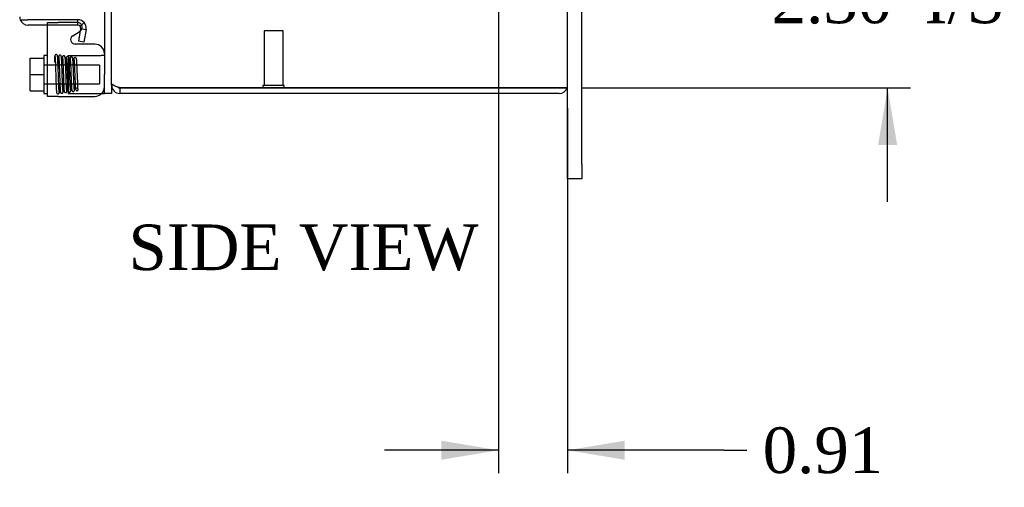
# Model space of a CAD drawing. Header units: inches. Extents: x 1 to 150, y -1 to 99.
# Tile 15 of 23: x 79.86 to 92.82, y 29.36 to 35.51. Entities that reach past the tile are written whole.
import ezdxf
from ezdxf.enums import TextEntityAlignment as Align
from ezdxf.lldxf.tags import DXFTag

# ---------------------------------------------------------------- set-up
doc = ezdxf.new("R2010")
doc.units = ezdxf.units.IN
doc.header["$MEASUREMENT"] = 0
for name, color, linetype in [('COM42667', 7, 'Continuous'), ('COM42780', 7, 'Continuous'), ('COM48430', 7, 'Continuous'), ('COM56229', 7, 'Continuous'), ('Default', 7, 'Continuous'), ('FET07710', 7, 'Continuous'), ('SCC19011', 7, 'Continuous'), ('SPR20265', 7, 'Continuous'), ('STD21878', 7, 'Continuous'), ('WAF25035', 7, 'Continuous')]:
    doc.layers.add(name, color=color, linetype=linetype)
doc.styles.add('SEACAD_Times_New_Roman', font='times.ttf')
tags = doc.linetypes.add('HIDDEN2', pattern=[0.1875, 0.125, -0.0625]).pattern_tags.tags
tags[6:7] = [DXFTag(74, 4), DXFTag(75, 0), DXFTag(340, '0'), DXFTag(46, 0.0), DXFTag(50, 0.0), DXFTag(44, 0.0), DXFTag(45, 0.0)]
tags[4:5] = [DXFTag(74, 4), DXFTag(75, 0), DXFTag(340, '0'), DXFTag(46, 0.0), DXFTag(50, 0.0), DXFTag(44, 0.0), DXFTag(45, 0.0)]
doc.dimstyles.new('HAMMOND_(STH_-_120x80)', dxfattribs={"dimtxt": 0.6, "dimasz": 0.75, "dimexe": 0.3, "dimexo": 0.3, "dimgap": 0.15, "dimtad": 0, "dimtih": 1, "dimtoh": 1, "dimzin": 0, "dimdsep": 46, "dimtxsty": 'SEACAD_Times_New_Roman', "dimblk1": '_SE_FILLED', "dimblk2": '_SE_FILLED', "dimsah": 1, "dimcen": 0.3, "dimadec": 0, "dimazin": 0, "dimtfac": 0.8, "dimtofl": 0, "dimtmove": 1, "dimatfit": 3, "dimfxl": 1, "dimtolj": 1, "dimtzin": 0, "dimarcsym": 0})

# ---------------------------------------------------------------- blocks, each defined once
blk = doc.blocks.new('SE3')
at = {"layer": 'COM42667', "color": 7, "linetype": 'HIDDEN2'}
for p, q in [((80.221, 35.439), (80.221, 35.472)), ((80.221, 35.472), (80.364, 35.472)), ((80.62, 35.472), (80.364, 35.472))]:
    blk.add_line(p, q, dxfattribs=at)
at = {"layer": 'COM42667', "color": 7, "linetype": 'Continuous'}
for p, q in [((80.221, 34.502), (80.221, 35.439)), ((80.555, 35.299), (80.652, 35.362)), ((80.847, 35.189), (80.587, 35.189)), ((80.364, 34.502), (80.221, 34.502)), ((80.364, 34.502), (80.847, 34.502))]:
    blk.add_line(p, q, dxfattribs=at)
at = {"layer": 'COM42667', "color": 7, "linetype": 'HIDDEN2'}
blk.add_arc((80.62, 35.412), 0.06, 302.8455, 90, dxfattribs=at)
at = {"layer": 'COM42667', "color": 7, "linetype": 'Continuous'}
for centre, radius, start, end in [((80.587, 35.249), 0.06, 122.8455, 270), ((80.847, 35.064), 0.125, 0, 90), ((80.847, 34.627), 0.125, 270, 0)]:
    blk.add_arc(centre, radius, start, end, dxfattribs=at)
at = {"layer": 'COM42780', "color": 7, "linetype": 'Continuous'}
for p, q in [((80.972, 35.69), (80.972, 34.791)), ((80.972, 34.541), (80.972, 34.791)), ((81.067, 34.649), (81.067, 34.541)), ((80.938, 34.541), (80.972, 34.541)), ((81.067, 34.541), (80.972, 34.541))]:
    blk.add_line(p, q, dxfattribs=at)
at = {"layer": 'COM42780', "color": 7, "linetype": 'HIDDEN2'}
for p, q in [((80.495, 35.041), (80.495, 34.541)), ((80.495, 35.041), (80.581, 35.041)), ((80.581, 35.041), (80.635, 35.042)), ((80.495, 34.541), (80.635, 34.541)), ((80.635, 34.541), (80.925, 34.541)), ((80.925, 34.541), (80.938, 34.541))]:
    blk.add_line(p, q, dxfattribs=at)
blk.add_ellipse((79.967, 35.291), major_axis=(14.322, 0), ratio=0.017455, start_param=-1.524085, end_param=-1.503851, dxfattribs=at)
blk.add_open_spline([(80.925, 35.042), (80.931, 35.042), (80.937, 35.042), (80.949, 35.043), (80.954, 35.043), (80.963, 35.044), (80.966, 35.045), (80.971, 35.047), (80.972, 35.048), (80.972, 35.05)], degree=3, knots=[0, 0, 0, 0, 0.25, 0.25, 0.5, 0.5, 0.75, 0.75, 1, 1, 1, 1], dxfattribs=at)
at = {"layer": 'COM48430', "color": 7, "linetype": 'Continuous'}
for p, q in [((87.067, 34.649), (87.067, 58.433)), ((81.067, 34.675), (81.067, 37.032)), ((81.067, 34.649), (81.067, 34.674)), ((81.091, 34.649), (81.067, 34.649)), ((81.175, 34.614), (86.959, 34.614)), ((86.959, 34.613), (81.175, 34.613)), ((81.175, 34.613), (81.175, 34.541)), ((86.959, 34.614), (87.061, 34.614)), ((87.061, 34.613), (86.959, 34.613)), ((86.959, 34.541), (81.175, 34.541))]:
    blk.add_line(p, q, dxfattribs=at)
for centre, radius, start, end in [((81.175, 34.649), 0.108, 180, 270), ((81.175, 34.649), 0.036, 231.2767, 270), ((86.959, 34.649), 0.108, 270, 340.5288), ((86.959, 34.649), 0.108, 340.5288, 0)]:
    blk.add_arc(centre, radius, start, end, dxfattribs=at)
blk.add_ellipse((86.959, 34.649), major_axis=(-0.108, 0), ratio=0.997813, start_param=2.801756, end_param=3.141593, dxfattribs=at)
blk.add_open_spline([(81.175, 34.614), (81.161, 34.619), (81.147, 34.624), (81.12, 34.634), (81.108, 34.639), (81.088, 34.65), (81.08, 34.655), (81.07, 34.665), (81.067, 34.67), (81.067, 34.675)], degree=3, knots=[0, 0, 0, 0, 0.25, 0.25, 0.5, 0.5, 0.75, 0.75, 1, 1, 1, 1], dxfattribs=at)
at = {"layer": 'COM56229', "color": 7, "linetype": 'Continuous'}
for p, q in [((79.863, 35.511), (79.965, 35.511)), ((80.624, 35.511), (79.965, 35.511)), ((80.624, 35.439), (80.624, 35.511)), ((80.624, 35.439), (79.965, 35.439)), ((80.659, 35.397), (80.629, 35.227)), ((80.651, 35.426), (80.707, 35.472)), ((80.659, 35.397), (80.73, 35.384)), ((80.73, 35.384), (80.7, 35.214)), ((80.7, 35.214), (80.629, 35.227))]:
    blk.add_line(p, q, dxfattribs=at)
for centre, radius, start, end in [((79.965, 35.547), 0.108, 180, 199.4712), ((79.965, 35.547), 0.108, 199.4712, 270), ((80.624, 35.403), 0.108, 40, 90), ((80.624, 35.403), 0.036, 40, 90), ((80.624, 35.403), 0.036, 350, 40), ((80.624, 35.403), 0.108, 350.0001, 39.9999)]:
    blk.add_arc(centre, radius, start, end, dxfattribs=at)
at = {"layer": 'FET07710', "color": 7, "linetype": 'Continuous'}
for p, q in [((87.254, 33.604), (87.254, 35.729)), ((87.067, 33.604), (87.067, 34.649)), ((87.067, 33.416), (87.067, 33.604)), ((87.254, 33.604), (87.254, 33.416)), ((87.254, 33.416), (87.067, 33.416))]:
    blk.add_line(p, q, dxfattribs=at)
at = {"layer": 'SCC19011', "color": 7, "linetype": 'Continuous'}
for p, q in [((79.995, 35.006), (80.176, 35.006)), ((79.995, 34.791), (79.995, 35.006)), ((79.995, 34.791), (80.176, 34.791)), ((79.995, 34.576), (79.995, 34.791)), ((79.995, 34.576), (80.176, 34.576))]:
    blk.add_line(p, q, dxfattribs=at)
at = {"layer": 'SCC19011', "color": 7, "linetype": 'HIDDEN2'}
for p, q in [((80.908, 34.913), (80.176, 34.913)), ((80.908, 34.913), (80.908, 34.669)), ((80.176, 34.669), (80.908, 34.669))]:
    blk.add_line(p, q, dxfattribs=at)
at = {"layer": 'SPR20265', "color": 7, "linetype": 'HIDDEN2'}
for start, end in [(0, 97.8249), (270, 0)]:
    blk.add_arc((80.611, 34.591), 0.0175, start, end, dxfattribs=at)
for start_param, end_param in [(6.252319, 6.283185), (0, 1.304377)]:
    blk.add_ellipse((80.33, 34.964), major_axis=(-0.0175, 0), ratio=0.707107, start_param=start_param, end_param=end_param, dxfattribs=at)
for points, knots in [([(80.378, 34.554), (80.378, 34.557), (80.376, 34.561), (80.375, 34.582), (80.373, 34.61), (80.372, 34.642), (80.37, 34.676), (80.369, 34.709), (80.368, 34.741), (80.367, 34.776), (80.366, 34.814), (80.364, 34.859), (80.362, 34.905), (80.36, 34.954), (80.359, 34.992), (80.357, 35.015), (80.355, 35.03), (80.352, 35.04), (80.352, 35.045), (80.345, 35.05), (80.341, 35.052), (80.336, 35.052), (80.332, 35.051), (80.327, 35.049), (80.322, 35.043), (80.318, 35.03), (80.315, 35.005), (80.313, 34.981), (80.313, 34.964)], [0, 0, 0, 0, 0.058879, 0.11374, 0.164565, 0.211301, 0.253926, 0.29242, 0.326774, 0.356963, 0.404705, 0.446731, 0.498103, 0.559075, 0.629802, 0.667457, 0.700144, 0.748756, 0.774939, 0.780841, 0.787772, 0.796447, 0.802131, 0.810921, 0.838565, 0.879552, 0.933487, 1, 1, 1, 1]), ([(80.322, 35.023), (80.322, 35.023), (80.322, 35.023), (80.322, 35.02), (80.322, 35.014), (80.323, 35.002), (80.324, 34.979), (80.326, 34.943), (80.328, 34.896), (80.329, 34.852), (80.331, 34.808), (80.332, 34.77), (80.333, 34.735), (80.334, 34.703), (80.335, 34.67), (80.337, 34.637), (80.338, 34.606), (80.34, 34.579), (80.342, 34.558), (80.343, 34.554), (80.343, 34.551)], [0.2422195, 0.2422195, 0.2422195, 0.2422195, 0.2467116, 0.2695182, 0.2981161, 0.3325309, 0.370093, 0.4385298, 0.49782, 0.5477537, 0.58897, 0.6388975, 0.6699561, 0.705043, 0.7441529, 0.7872858, 0.8344478, 0.8856338, 0.9408162, 1, 1, 1, 1]), ([(80.369, 35.029), (80.368, 35.028), (80.367, 35.023), (80.365, 35.003), (80.363, 34.969), (80.362, 34.943), (80.361, 34.931)], [0.0499893, 0.0499893, 0.0499893, 0.0499893, 0.0976418, 0.185657, 0.2643622, 0.3172181, 0.3172181, 0.3172181, 0.3172181]), ([(80.405, 35.023), (80.405, 35.026), (80.404, 35.032), (80.398, 35.04), (80.391, 35.044), (80.384, 35.044), (80.378, 35.042), (80.374, 35.039), (80.372, 35.037), (80.371, 35.034), (80.37, 35.032), (80.369, 35.029), (80.369, 35.027), (80.369, 35.027)], [0, 0, 0, 0, 0.188415, 0.363228, 0.51473, 0.638547, 0.747394, 0.797104, 0.843325, 0.886161, 0.926011, 0.96361, 1, 1, 1, 1]), ([(80.37, 35.024), (80.37, 35.021), (80.371, 35.017), (80.373, 35.001), (80.374, 34.98), (80.375, 34.957), (80.376, 34.931), (80.378, 34.896), (80.379, 34.854), (80.381, 34.808), (80.382, 34.771), (80.383, 34.738), (80.384, 34.707), (80.386, 34.673), (80.387, 34.639), (80.389, 34.606), (80.391, 34.58), (80.392, 34.564), (80.395, 34.554), (80.396, 34.55), (80.404, 34.543), (80.412, 34.542), (80.42, 34.545), (80.427, 34.551), (80.43, 34.561), (80.432, 34.574), (80.434, 34.602), (80.435, 34.635), (80.436, 34.655), (80.436, 34.658)], [0, 0, 0, 0, 0.0305159, 0.059368, 0.0865575, 0.1120705, 0.1359186, 0.1580947, 0.1973962, 0.2300545, 0.2560737, 0.2766349, 0.2991714, 0.3249864, 0.3541021, 0.3865666, 0.4219893, 0.4523246, 0.4745901, 0.488791, 0.4964271, 0.5089596, 0.5179757, 0.5273953, 0.5466086, 0.5671177, 0.6107919, 0.6581741, 0.6645619, 0.6645619, 0.6645619, 0.6645619]), ([(80.426, 34.572), (80.426, 34.573), (80.426, 34.574), (80.425, 34.583), (80.424, 34.602), (80.422, 34.629), (80.421, 34.657), (80.42, 34.691), (80.418, 34.733), (80.417, 34.785), (80.415, 34.843), (80.413, 34.892), (80.411, 34.931), (80.41, 34.958), (80.409, 34.983), (80.407, 35.003), (80.406, 35.019), (80.405, 35.024), (80.405, 35.026)], [0.5321637, 0.5321637, 0.5321637, 0.5321637, 0.5407507, 0.5612377, 0.6050473, 0.6284212, 0.6528857, 0.6809031, 0.7132616, 0.749956, 0.7910209, 0.8364918, 0.8609355, 0.886499, 0.9131802, 0.9409949, 0.9699325, 1, 1, 1, 1]), ([(80.418, 35.019), (80.418, 35.017), (80.417, 35.013), (80.415, 34.998), (80.414, 34.978), (80.413, 34.955), (80.412, 34.937), (80.411, 34.928)], [0, 0, 0, 0, 0.0302077, 0.0587841, 0.0857261, 0.111039, 0.1357135, 0.1357135, 0.1357135, 0.1357135]), ([(80.454, 35.019), (80.454, 35.02), (80.453, 35.023), (80.452, 35.027), (80.45, 35.03), (80.447, 35.033), (80.443, 35.035), (80.438, 35.036), (80.432, 35.036), (80.426, 35.033), (80.421, 35.028), (80.418, 35.022), (80.418, 35.018), (80.417, 35.016)], [0, 0, 0, 0, 0.057064, 0.117028, 0.178564, 0.240253, 0.300887, 0.359706, 0.473677, 0.597633, 0.728878, 0.863282, 1, 1, 1, 1]), ([(80.419, 35.016), (80.419, 35.016), (80.42, 35.016), (80.421, 35.01), (80.423, 34.991), (80.425, 34.956), (80.427, 34.916), (80.428, 34.875), (80.43, 34.839), (80.431, 34.808), (80.432, 34.782), (80.433, 34.757), (80.434, 34.73), (80.435, 34.697), (80.436, 34.66), (80.438, 34.624), (80.44, 34.591), (80.442, 34.573), (80.443, 34.566), (80.444, 34.566), (80.444, 34.566)], [0.0279491, 0.0279491, 0.0279491, 0.0279491, 0.0494657, 0.0966599, 0.1839903, 0.2623271, 0.3315825, 0.3917278, 0.4427491, 0.4846352, 0.5173504, 0.5463912, 0.5840336, 0.6307069, 0.6864391, 0.7512081, 0.824995, 0.9078448, 0.9527871, 0.9818165, 0.9818165, 0.9818165, 0.9818165]), ([(80.479, 34.571), (80.478, 34.571), (80.478, 34.571), (80.477, 34.576), (80.475, 34.593), (80.473, 34.625), (80.471, 34.661), (80.47, 34.697), (80.469, 34.73), (80.468, 34.757), (80.467, 34.782), (80.466, 34.808), (80.465, 34.839), (80.463, 34.876), (80.462, 34.917), (80.46, 34.957), (80.458, 34.994), (80.456, 35.014), (80.454, 35.021), (80.454, 35.021), (80.453, 35.021)], [0.0227215, 0.0227215, 0.0227215, 0.0227215, 0.0461991, 0.0902871, 0.1718423, 0.2447661, 0.3089912, 0.3644087, 0.4109163, 0.4484794, 0.4774844, 0.5101835, 0.5520979, 0.6032444, 0.663677, 0.7334646, 0.8126879, 0.9013734, 0.9494641, 0.9766153, 0.9766153, 0.9766153, 0.9766153]), ([(80.528, 34.579), (80.527, 34.582), (80.526, 34.586), (80.525, 34.602), (80.523, 34.622), (80.522, 34.652), (80.52, 34.692), (80.518, 34.742), (80.517, 34.785), (80.515, 34.82), (80.514, 34.851), (80.513, 34.88), (80.512, 34.912), (80.51, 34.944), (80.508, 34.974), (80.507, 34.996), (80.505, 35.01), (80.502, 35.018), (80.5, 35.023), (80.491, 35.029), (80.48, 35.029), (80.47, 35.019), (80.467, 35.008), (80.465, 34.994), (80.464, 34.972), (80.462, 34.945), (80.462, 34.93), (80.461, 34.923)], [0, 0, 0, 0, 0.0301809, 0.0587298, 0.0856358, 0.110897, 0.1562943, 0.1950241, 0.2270307, 0.2522404, 0.2726654, 0.2955686, 0.3216258, 0.3508999, 0.3834395, 0.4179954, 0.4463332, 0.4670009, 0.4799798, 0.4885659, 0.503692, 0.5230788, 0.5426462, 0.5632259, 0.6069294, 0.6301846, 0.6507607, 0.6507607, 0.6507607, 0.6507607]), ([(80.472, 34.999), (80.472, 34.999), (80.472, 34.998), (80.472, 34.992), (80.473, 34.976), (80.475, 34.951), (80.476, 34.927), (80.477, 34.896), (80.479, 34.856), (80.481, 34.808), (80.483, 34.754), (80.485, 34.695), (80.487, 34.65), (80.489, 34.619), (80.49, 34.599), (80.491, 34.584), (80.492, 34.579), (80.493, 34.577)], [0.5422416, 0.5422416, 0.5422416, 0.5422416, 0.5502852, 0.5656352, 0.6092325, 0.6325677, 0.6568857, 0.6843883, 0.7162889, 0.7525835, 0.7932786, 0.8383336, 0.8877437, 0.9141734, 0.9416896, 0.9702992, 1, 1, 1, 1]), ([(80.517, 35), (80.517, 34.999), (80.516, 34.994), (80.515, 34.977), (80.513, 34.948), (80.512, 34.927), (80.511, 34.918)], [0.0752744, 0.0752744, 0.0752744, 0.0752744, 0.0919457, 0.1748648, 0.2487221, 0.2938223, 0.2938223, 0.2938223, 0.2938223]), ([(80.555, 35.002), (80.554, 35.005), (80.553, 35.01), (80.548, 35.017), (80.54, 35.021), (80.533, 35.021), (80.527, 35.018), (80.522, 35.014), (80.519, 35.008), (80.519, 35.005), (80.518, 35.003)], [0, 0, 0, 0, 0.159811, 0.317961, 0.462729, 0.589122, 0.709493, 0.821101, 0.918775, 1, 1, 1, 1]), ([(80.519, 35.001), (80.52, 35), (80.521, 34.998), (80.522, 34.986), (80.523, 34.97), (80.525, 34.945), (80.527, 34.908), (80.529, 34.863), (80.53, 34.822), (80.531, 34.788), (80.533, 34.758), (80.534, 34.729), (80.535, 34.696), (80.537, 34.662), (80.538, 34.629), (80.54, 34.603), (80.542, 34.586), (80.545, 34.577), (80.547, 34.573), (80.55, 34.57), (80.555, 34.567), (80.561, 34.566), (80.568, 34.567), (80.575, 34.572), (80.578, 34.579), (80.581, 34.589), (80.583, 34.611), (80.585, 34.643), (80.586, 34.666), (80.586, 34.673)], [0, 0, 0, 0, 0.0304453, 0.0592372, 0.0863705, 0.1118327, 0.1576503, 0.1968704, 0.2294473, 0.2553831, 0.2759811, 0.2991065, 0.3260817, 0.356938, 0.3917266, 0.4299573, 0.4624238, 0.4859188, 0.5004301, 0.5044477, 0.5076094, 0.5170367, 0.5233835, 0.5305684, 0.5473977, 0.5678521, 0.6116444, 0.6590029, 0.6791498, 0.6791498, 0.6791498, 0.6791498]), ([(80.575, 34.597), (80.576, 34.597), (80.575, 34.599), (80.575, 34.611), (80.573, 34.63), (80.572, 34.657), (80.571, 34.683), (80.569, 34.715), (80.568, 34.755), (80.566, 34.801), (80.564, 34.853), (80.562, 34.906), (80.56, 34.946), (80.558, 34.973), (80.557, 34.989), (80.555, 35.001), (80.555, 35.003), (80.554, 35.005)], [0.5266283, 0.5266283, 0.5266283, 0.5266283, 0.5397652, 0.560288, 0.6041553, 0.6275529, 0.6520542, 0.6801265, 0.7125477, 0.7493161, 0.7904707, 0.8360565, 0.8860678, 0.9128372, 0.9407519, 0.9698051, 1, 1, 1, 1]), ([(80.567, 34.994), (80.567, 34.991), (80.566, 34.986), (80.565, 34.97), (80.563, 34.95), (80.562, 34.931), (80.562, 34.918), (80.561, 34.914)], [0, 0, 0, 0, 0.0302293, 0.0588239, 0.0857816, 0.1111088, 0.1239914, 0.1239914, 0.1239914, 0.1239914]), ([(80.603, 34.999), (80.603, 34.999), (80.603, 35.001), (80.602, 35.003), (80.6, 35.006), (80.598, 35.008), (80.595, 35.01), (80.592, 35.011), (80.588, 35.012), (80.581, 35.012), (80.574, 35.008), (80.568, 34.999), (80.567, 34.993), (80.567, 34.989)], [0.0527696, 0.0527696, 0.0527696, 0.0527696, 0.0749855, 0.1133428, 0.1538939, 0.1974716, 0.2445684, 0.2954135, 0.3500897, 0.473116, 0.6263376, 0.8051148, 1, 1, 1, 1]), ([(80.569, 34.991), (80.569, 34.991), (80.57, 34.991), (80.571, 34.988), (80.572, 34.978), (80.574, 34.958), (80.576, 34.927), (80.578, 34.883), (80.579, 34.842), (80.581, 34.807), (80.582, 34.777), (80.583, 34.75), (80.584, 34.721), (80.586, 34.69), (80.587, 34.659), (80.589, 34.631), (80.591, 34.607), (80.595, 34.589), (80.603, 34.576), (80.61, 34.575), (80.614, 34.574)], [0.051243, 0.051243, 0.051243, 0.051243, 0.0583743, 0.11373, 0.1660591, 0.2153459, 0.3044791, 0.3812731, 0.4456514, 0.497503, 0.5371623, 0.5764781, 0.6208548, 0.6703943, 0.7251712, 0.7843447, 0.841752, 0.8968275, 0.9498056, 1, 1, 1, 1]), ([(80.621, 34.613), (80.622, 34.614), (80.624, 34.617), (80.624, 34.626), (80.623, 34.643), (80.622, 34.664), (80.621, 34.688), (80.62, 34.711), (80.618, 34.739), (80.617, 34.776), (80.615, 34.821), (80.613, 34.871), (80.611, 34.913), (80.61, 34.944), (80.608, 34.965), (80.607, 34.983), (80.605, 34.995), (80.604, 34.999), (80.603, 34.999), (80.603, 34.999)], [0.0892861, 0.0892861, 0.0892861, 0.0892861, 0.1259639, 0.1680537, 0.2019235, 0.2682406, 0.3007125, 0.3362012, 0.3818308, 0.4378608, 0.5043777, 0.5815104, 0.6693207, 0.7174385, 0.7683346, 0.8220065, 0.8784829, 0.9377959, 0.9557066, 0.9557066, 0.9557066, 0.9557066]), ([(80.379, 34.552), (80.38, 34.553), (80.381, 34.559), (80.383, 34.579), (80.385, 34.614), (80.386, 34.641), (80.386, 34.654)], [0.0476429, 0.0476429, 0.0476429, 0.0476429, 0.0929365, 0.1763275, 0.2505623, 0.3105486, 0.3105486, 0.3105486, 0.3105486]), ([(80.479, 34.567), (80.48, 34.569), (80.481, 34.573), (80.482, 34.587), (80.483, 34.605), (80.485, 34.629), (80.486, 34.65), (80.486, 34.663)], [0, 0, 0, 0, 0.0305446, 0.0594257, 0.0866506, 0.1122134, 0.1474991, 0.1474991, 0.1474991, 0.1474991]), ([(80.529, 34.573), (80.529, 34.574), (80.53, 34.578), (80.532, 34.595), (80.535, 34.628), (80.536, 34.654), (80.536, 34.668)], [0.050705, 0.050705, 0.050705, 0.050705, 0.0989314, 0.1878115, 0.2671474, 0.3346352, 0.3346352, 0.3346352, 0.3346352]), ([(80.343, 34.554), (80.343, 34.551), (80.344, 34.546), (80.35, 34.539), (80.357, 34.535), (80.364, 34.535), (80.371, 34.537), (80.376, 34.542), (80.378, 34.547), (80.379, 34.551), (80.379, 34.553)], [0, 0, 0, 0, 0.167201, 0.329893, 0.476988, 0.603506, 0.721843, 0.829916, 0.923204, 1, 1, 1, 1]), ([(80.444, 34.568), (80.444, 34.567), (80.444, 34.564), (80.446, 34.56), (80.448, 34.557), (80.451, 34.554), (80.454, 34.552), (80.459, 34.55), (80.465, 34.551), (80.472, 34.553), (80.477, 34.558), (80.479, 34.565), (80.48, 34.568), (80.48, 34.571)], [0, 0, 0, 0, 0.058448, 0.119991, 0.183216, 0.246619, 0.308903, 0.369213, 0.48528, 0.60971, 0.739485, 0.870031, 1, 1, 1, 1]), ([(80.492, 34.58), (80.493, 34.577), (80.493, 34.572), (80.498, 34.564), (80.505, 34.56), (80.511, 34.559), (80.516, 34.559), (80.519, 34.561), (80.522, 34.562), (80.525, 34.565), (80.526, 34.567), (80.528, 34.57), (80.528, 34.573), (80.528, 34.575), (80.529, 34.576)], [0, 0, 0, 0, 0.179696, 0.347726, 0.496425, 0.619744, 0.675627, 0.729219, 0.780424, 0.829098, 0.875163, 0.918716, 0.960114, 1, 1, 1, 1])]:
    blk.add_open_spline(points, degree=3, knots=knots, dxfattribs=at)
at = {"layer": 'STD21878', "color": 7, "linetype": 'HIDDEN2'}
for p, q in [((83.324, 35.363), (83.074, 35.363)), ((83.074, 35.363), (83.074, 34.645)), ((83.324, 34.645), (83.324, 35.363)), ((83.339, 34.645), (83.058, 34.645)), ((83.058, 34.645), (83.058, 34.614)), ((83.339, 34.614), (83.339, 34.645))]:
    blk.add_line(p, q, dxfattribs=at)
at = {"layer": 'STD21878', "color": 7, "linetype": 'Continuous'}
for p, q in [((83.058, 34.614), (83.058, 34.613)), ((83.339, 34.613), (83.339, 34.614))]:
    blk.add_line(p, q, dxfattribs=at)
at = {"layer": 'WAF25035', "color": 7, "linetype": 'Continuous'}
for p, q in [((80.176, 35.041), (80.176, 34.541)), ((80.221, 35.041), (80.176, 35.041)), ((80.176, 34.541), (80.221, 34.541))]:
    blk.add_line(p, q, dxfattribs=at)
blk = doc.blocks.new('DMBLK548')
at = {"layer": 'Default', "linetype": 'Continuous'}
for points in [[(85.408, 29.72), (86.158, 29.845), (85.408, 29.97)], [(87.817, 29.72), (87.817, 29.97), (87.067, 29.845)]]:
    blk.add_hatch(color=7, dxfattribs=at).paths.add_polyline_path(points)
at = {"layer": 'Default', "color": 7, "linetype": 'Continuous'}
for p, q in [((86.158, 36.911), (86.158, 29.545)), ((87.067, 34.349), (87.067, 29.545)), ((86.158, 29.845), (84.658, 29.845)), ((89.126, 29.845), (87.067, 29.845)), ((89.126, 29.845), (89.426, 29.845))]:
    blk.add_line(p, q, dxfattribs=at)
at = {"layer": 'Default', "color": 7, "linetype": 'Continuous', "style": 'SEACAD_Times_New_Roman'}
blk.add_text('0.91', height=0.6, dxfattribs=at).set_placement((89.636, 30.145), align=Align.TOP_LEFT)
blk = doc.blocks.new('_SE_FILLED')
at = {"color": 0}
blk.add_line((0, 0), (-1, 0), dxfattribs=at)
blk.add_solid([(0, 0), (-1, -0.1665), (-1, 0.1665), (0, 0)], dxfattribs=at)
blk = doc.blocks.new('DMBLK573')
at = {"layer": 'Default', "linetype": 'Continuous'}
for points in [[(91.405, 37.666), (91.155, 37.666), (91.28, 36.916)], [(91.405, 33.863), (91.28, 34.613), (91.155, 33.863)]]:
    blk.add_hatch(color=7, dxfattribs=at).paths.add_polyline_path(points)
at = {"layer": 'Default', "color": 7, "linetype": 'Continuous'}
for p, q in [((91.28, 36.916), (91.28, 38.416)), ((86.458, 36.916), (91.58, 36.916)), ((87.259, 34.613), (91.58, 34.613)), ((91.28, 33.113), (91.28, 34.613))]:
    blk.add_line(p, q, dxfattribs=at)
at = {"layer": 'Default', "color": 7, "linetype": 'Continuous', "style": 'SEACAD_Times_New_Roman'}
for s, p in [('2.30', (89.754, 36.065)), ('I/S', (91.767, 36.065))]:
    blk.add_text(s, height=0.6, dxfattribs=at).set_placement(p, align=Align.TOP_LEFT)

msp = doc.modelspace()

# ---------------------------------------------------------------- block references
at = {"layer": 'Default'}
msp.add_blockref('SE3', (0, 0), dxfattribs=at)

# ---------------------------------------------------------------- texts
at = {"layer": 'Default', "color": 7, "linetype": 'Continuous', "style": 'SEACAD_Times_New_Roman'}
msp.add_text('SIDE VIEW', height=0.6, dxfattribs=at).set_placement((81.289, 32.816), align=Align.TOP_LEFT)

# ---------------------------------------------------------------- dimensions: what is measured, and where the dimension line sits
at = {"layer": 'Default', "color": 7, "linetype": 'Continuous'}
dim = msp.add_linear_dim(base=(91.28, 36.916), p1=(86.959, 34.613), p2=(86.158, 36.916), angle=90, text='\\A1;<> I/S', dimstyle='HAMMOND_(STH_-_120x80)', override={"dimtmove": 0}, dxfattribs=at)
dim.commit()
dim.dimension.update_dxf_attribs({"geometry": 'DMBLK573', "text_midpoint": (91.28, 35.765), "dimtype": 160})
dim = msp.add_linear_dim(base=(86.158, 29.845), p1=(87.067, 34.649), p2=(86.158, 37.211), text='\\A1;<>', dimstyle='HAMMOND_(STH_-_120x80)', dxfattribs=at)
dim.commit()
dim.dimension.update_dxf_attribs({"geometry": 'DMBLK548', "text_midpoint": (89.426, 29.845), "dimtype": 160})

doc.saveas('drawing.dxf')
